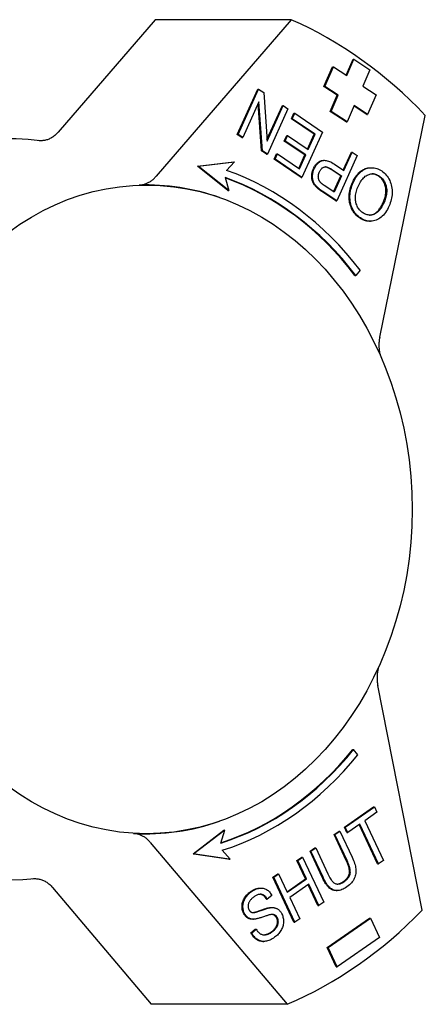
# Model space of a CAD drawing. Header units: millimetres. Extents: x 190 to 487, y 11 to 392.
# Tile 9 of 12: x 309 to 336, y 325 to 392. Entities that reach past the tile are written whole.
import ezdxf

# ---------------------------------------------------------------- set-up
doc = ezdxf.new("R2010")
doc.units = ezdxf.units.MM
doc.layers.add('Detail', color=2, linetype='Continuous')

msp = doc.modelspace()

# ---------------------------------------------------------------- linework, layer by layer
at = {"layer": 'Detail'}
for p, q in [((317.996, 391.794), (311.451, 384.205)), ((327.173, 391.794), (317.996, 391.794)), ((327.173, 391.794), (318.057, 381.225)), ((330.879, 388.054), (331.348, 389.128)), ((330.923, 388.025), (331.405, 389.128)), ((331.348, 389.128), (331.405, 389.128)), ((331.405, 389.128), (332.489, 388.421)), ((329.384, 387.29), (329.963, 388.613)), ((329.441, 387.29), (330.02, 388.613)), ((329.963, 388.613), (330.02, 388.613)), ((330.02, 388.613), (330.923, 388.025)), ((332.489, 388.421), (332.007, 387.319)), ((323.533, 384.051), (324.919, 387.115)), ((323.591, 384.051), (324.976, 387.115)), ((324.919, 387.115), (324.976, 387.115)), ((324.976, 387.115), (325.317, 386.886)), ((325.317, 386.886), (325.549, 383.591)), ((330.287, 386.701), (329.384, 387.29)), ((329.384, 387.29), (329.441, 387.29)), ((330.345, 386.701), (329.441, 387.29)), ((329.805, 385.599), (330.287, 386.701)), ((329.863, 385.599), (330.345, 386.701)), ((330.287, 386.701), (330.345, 386.701)), ((332.007, 387.319), (332.911, 386.73)), ((332.911, 386.73), (332.332, 385.407)), ((324.996, 386.243), (323.908, 383.837)), ((325.171, 382.948), (324.946, 386.133)), ((325.228, 382.948), (324.996, 386.243)), ((325.541, 383.701), (326.579, 385.997)), ((325.549, 383.591), (326.637, 385.997)), ((326.954, 385.783), (325.569, 382.718)), ((326.579, 385.997), (326.637, 385.997)), ((326.637, 385.997), (326.954, 385.783)), ((327.189, 385.114), (327.352, 385.476)), ((327.246, 385.114), (327.41, 385.476)), ((327.352, 385.476), (327.41, 385.476)), ((327.41, 385.476), (329.285, 384.213)), ((330.89, 384.892), (329.805, 385.599)), ((329.805, 385.599), (329.863, 385.599)), ((330.947, 384.892), (329.863, 385.599)), ((331.429, 385.995), (330.947, 384.892)), ((332.275, 385.407), (331.416, 385.966)), ((332.332, 385.407), (331.429, 385.995)), ((332.275, 385.407), (332.332, 385.407)), ((327.189, 385.114), (327.246, 385.114)), ((328.731, 384.075), (327.189, 385.114)), ((328.788, 384.075), (327.246, 385.114)), ((330.89, 384.892), (330.947, 384.892)), ((333.148, 370.363), (336.227, 385.34)), ((323.533, 384.051), (323.591, 384.051)), ((323.851, 383.837), (323.533, 384.051)), ((323.908, 383.837), (323.591, 384.051)), ((329.285, 384.213), (327.899, 381.148)), ((328.273, 383.063), (328.731, 384.075)), ((328.317, 383.033), (328.788, 384.075)), ((328.731, 384.075), (328.788, 384.075)), ((323.851, 383.837), (323.908, 383.837)), ((326.705, 383.608), (326.869, 383.97)), ((326.705, 383.608), (326.763, 383.608)), ((328.096, 382.671), (326.705, 383.608)), ((326.763, 383.608), (326.926, 383.97)), ((328.153, 382.671), (326.763, 383.608)), ((326.869, 383.97), (326.926, 383.97)), ((326.926, 383.97), (328.317, 383.033)), ((325.171, 382.948), (325.228, 382.948)), ((325.512, 382.718), (325.171, 382.948)), ((325.569, 382.718), (325.228, 382.948)), ((325.512, 382.718), (325.569, 382.718)), ((326.024, 382.373), (326.188, 382.735)), ((326.082, 382.373), (326.245, 382.735)), ((326.188, 382.735), (326.245, 382.735)), ((326.245, 382.735), (327.73, 381.735)), ((330.692, 381.64), (331.242, 382.855)), ((330.736, 381.61), (331.299, 382.855)), ((331.242, 382.855), (331.299, 382.855)), ((331.299, 382.855), (331.632, 382.631)), ((320.848, 381.917), (323.294, 382.212)), ((320.906, 381.917), (323.351, 382.212)), ((323.351, 382.212), (322.811, 381.626)), ((323.294, 382.212), (323.351, 382.212)), ((326.024, 382.373), (326.082, 382.373)), ((327.842, 381.148), (326.024, 382.373)), ((327.899, 381.148), (326.082, 382.373)), ((327.686, 381.764), (328.096, 382.671)), ((327.73, 381.735), (328.153, 382.671)), ((328.096, 382.671), (328.153, 382.671)), ((329.369, 382.306), (329.426, 382.306)), ((330.092, 382.045), (330.736, 381.61)), ((331.632, 382.631), (330.247, 379.567)), ((322.9, 380.267), (320.848, 381.917)), ((320.848, 381.917), (320.906, 381.917)), ((322.958, 380.267), (320.906, 381.917)), ((330.515, 381.248), (329.867, 381.685)), ((329.924, 381.685), (330.573, 381.248)), ((332.526, 381.808), (332.583, 381.808)), ((322.713, 381.14), (322.958, 380.267)), ((327.842, 381.148), (327.899, 381.148)), ((330.034, 380.183), (330.515, 381.248)), ((330.573, 381.248), (330.078, 380.153)), ((330.515, 381.248), (330.573, 381.248)), ((322.9, 380.267), (322.958, 380.267)), ((328.873, 380.493), (328.931, 380.493)), ((330.189, 379.567), (329.242, 380.205)), ((330.247, 379.567), (329.3, 380.205)), ((330.078, 380.153), (329.435, 380.586)), ((322.367, 379.781), (322.341, 379.79)), ((330.189, 379.567), (330.247, 379.567)), ((332.465, 378.19), (332.523, 378.19)), ((331.833, 374.884), (331.534, 374.542)), ((331.476, 374.542), (331.534, 374.542)), ((336.01, 331.7), (333.02, 346.876)), ((331.331, 342.547), (331.389, 342.547)), ((331.68, 342.196), (331.389, 342.547)), ((330.766, 337.298), (332.74, 338.673)), ((330.823, 337.298), (332.797, 338.673)), ((332.965, 338.314), (332.141, 337.74)), ((332.74, 338.673), (332.797, 338.673)), ((332.797, 338.673), (332.965, 338.314)), ((322.367, 337.723), (322.341, 337.713)), ((332.141, 337.74), (333.394, 335.059)), ((320.548, 335.516), (322.635, 337.1)), ((322.693, 337.1), (320.606, 335.516)), ((322.429, 336.235), (322.693, 337.1)), ((322.635, 337.1), (322.693, 337.1)), ((330.073, 336.815), (330.403, 337.045)), ((330.13, 336.815), (330.461, 337.045)), ((330.403, 337.045), (330.461, 337.045)), ((330.461, 337.045), (331.282, 335.289)), ((330.766, 337.298), (330.823, 337.298)), ((330.934, 336.939), (330.766, 337.298)), ((330.991, 336.939), (330.823, 337.298)), ((330.934, 336.939), (330.991, 336.939)), ((331.811, 337.51), (330.991, 336.939)), ((333.007, 334.829), (331.768, 337.48)), ((333.064, 334.829), (331.811, 337.51)), ((317.665, 336.282), (326.904, 325.355)), ((330.073, 336.815), (330.13, 336.815)), ((330.893, 335.061), (330.073, 336.815)), ((330.95, 335.061), (330.13, 336.815)), ((323.044, 335.143), (322.517, 335.746)), ((328.445, 335.68), (328.775, 335.911)), ((328.445, 335.68), (328.502, 335.68)), ((329.266, 333.924), (328.445, 335.68)), ((328.502, 335.68), (328.832, 335.911)), ((329.323, 333.924), (328.502, 335.68)), ((328.775, 335.911), (328.832, 335.911)), ((328.832, 335.911), (329.652, 334.157)), ((320.548, 335.516), (320.606, 335.516)), ((322.987, 335.143), (320.548, 335.516)), ((320.606, 335.516), (323.044, 335.143)), ((322.987, 335.143), (323.044, 335.143)), ((327.56, 335.064), (327.891, 335.294)), ((327.56, 335.064), (327.618, 335.064)), ((328.144, 333.815), (327.56, 335.064)), ((327.618, 335.064), (327.948, 335.294)), ((328.202, 333.815), (327.618, 335.064)), ((327.891, 335.294), (327.948, 335.294)), ((327.948, 335.294), (329.369, 332.255)), ((333.394, 335.059), (333.064, 334.829)), ((333.007, 334.829), (333.064, 334.829)), ((325.94, 333.935), (326.27, 334.165)), ((327.361, 330.895), (325.94, 333.935)), ((325.94, 333.935), (325.997, 333.935)), ((325.997, 333.935), (326.327, 334.165)), ((327.418, 330.895), (325.997, 333.935)), ((326.27, 334.165), (326.327, 334.165)), ((326.327, 334.165), (326.911, 332.916)), ((326.897, 332.946), (328.144, 333.815)), ((326.911, 332.916), (328.202, 333.815)), ((328.144, 333.815), (328.202, 333.815)), ((311.058, 333.242), (317.727, 325.355)), ((325.096, 333.201), (325.153, 333.201)), ((328.369, 333.456), (327.079, 332.557)), ((328.982, 332.024), (328.326, 333.426)), ((329.039, 332.024), (328.369, 333.456)), ((330.212, 333.024), (330.269, 333.024)), ((325.501, 332.456), (325.559, 332.456)), ((325.86, 332.706), (325.559, 332.456)), ((327.079, 332.557), (327.748, 331.125)), ((329.369, 332.255), (329.039, 332.024)), ((325.83, 331.884), (325.887, 331.884)), ((328.982, 332.024), (329.039, 332.024)), ((324.574, 331.094), (324.631, 331.094)), ((327.361, 330.895), (327.418, 330.895)), ((327.748, 331.125), (327.418, 330.895)), ((329.611, 329.198), (332.46, 331.173)), ((329.668, 329.198), (332.517, 331.173)), ((332.46, 331.173), (332.517, 331.173)), ((332.517, 331.173), (333.124, 329.869)), ((324.457, 330.168), (324.753, 330.418)), ((324.515, 330.168), (324.811, 330.418)), ((324.753, 330.418), (324.811, 330.418)), ((324.457, 330.168), (324.515, 330.168)), ((325.264, 329.597), (325.321, 329.597)), ((333.124, 329.869), (330.275, 327.893)), ((329.611, 329.198), (329.668, 329.198)), ((330.218, 327.893), (329.611, 329.198)), ((330.275, 327.893), (329.668, 329.198)), ((330.218, 327.893), (330.275, 327.893)), ((326.904, 325.355), (317.727, 325.355))]:
    msp.add_line(p, q, dxfattribs=at)
at = {"layer": 'Detail', "flags": 128}
for points in [[(311.451, 384.205), (311.406, 384.155), (311.359, 384.107), (311.312, 384.06), (311.263, 384.016), (311.213, 383.974), (311.162, 383.934), (311.11, 383.897), (311.056, 383.861), (311.002, 383.828), (310.947, 383.797), (310.89, 383.769), (310.833, 383.743), (310.776, 383.719), (310.717, 383.698), (310.658, 383.68), (310.599, 383.664), (310.539, 383.651), (310.479, 383.64), (310.418, 383.632), (310.357, 383.627), (310.297, 383.624), (310.236, 383.625), (310.175, 383.627), (310.114, 383.633)], [(328.674, 381.746), (328.693, 381.786), (328.713, 381.826), (328.733, 381.863), (328.755, 381.9), (328.778, 381.934), (328.801, 381.968), (328.825, 382), (328.85, 382.03), (328.876, 382.06), (328.903, 382.087), (328.93, 382.113), (328.958, 382.138), (328.988, 382.162), (329.018, 382.183), (329.049, 382.204), (329.08, 382.223), (329.113, 382.24), (329.146, 382.257), (329.181, 382.271), (329.216, 382.284), (329.252, 382.293), (329.29, 382.3), (329.329, 382.304), (329.369, 382.306)], [(328.731, 381.746), (328.761, 381.809), (328.794, 381.869), (328.829, 381.925), (328.865, 381.977), (328.904, 382.026), (328.945, 382.072), (328.988, 382.114), (329.033, 382.152), (329.08, 382.187), (329.129, 382.218), (329.18, 382.245), (329.234, 382.27), (329.289, 382.288), (329.348, 382.3), (329.41, 382.306), (329.474, 382.304), (329.541, 382.295), (329.611, 382.28), (329.684, 382.258), (329.76, 382.229), (329.839, 382.193), (329.92, 382.151), (330.004, 382.101), (330.092, 382.045)], [(328.873, 380.493), (328.833, 380.534), (328.795, 380.576), (328.76, 380.618), (328.728, 380.662), (328.699, 380.706), (328.672, 380.751), (328.649, 380.797), (328.628, 380.844), (328.61, 380.892), (328.595, 380.942), (328.582, 380.993), (328.573, 381.046), (328.566, 381.101), (328.561, 381.157), (328.56, 381.215), (328.561, 381.275), (328.564, 381.335), (328.571, 381.395), (328.581, 381.455), (328.594, 381.514), (328.609, 381.572), (328.628, 381.631), (328.649, 381.688), (328.674, 381.746)], [(328.931, 380.493), (328.89, 380.534), (328.852, 380.576), (328.817, 380.618), (328.785, 380.662), (328.756, 380.706), (328.729, 380.751), (328.706, 380.797), (328.685, 380.844), (328.667, 380.892), (328.652, 380.942), (328.64, 380.993), (328.63, 381.046), (328.623, 381.101), (328.619, 381.157), (328.617, 381.215), (328.618, 381.275), (328.622, 381.335), (328.629, 381.395), (328.638, 381.455), (328.651, 381.514), (328.667, 381.572), (328.685, 381.631), (328.707, 381.688), (328.731, 381.746)], [(329.137, 380.823), (329.12, 380.845), (329.103, 380.868), (329.088, 380.892), (329.074, 380.916), (329.061, 380.942), (329.05, 380.968), (329.04, 380.995), (329.031, 381.023), (329.024, 381.052), (329.018, 381.082), (329.013, 381.113), (329.009, 381.144), (329.007, 381.176), (329.006, 381.208), (329.007, 381.24), (329.009, 381.272), (329.013, 381.303), (329.018, 381.335), (329.025, 381.367), (329.033, 381.399), (329.042, 381.431), (329.053, 381.463), (329.065, 381.495), (329.079, 381.527)], [(329.079, 381.527), (329.099, 381.57), (329.121, 381.61), (329.144, 381.647), (329.168, 381.681), (329.193, 381.712), (329.219, 381.74), (329.247, 381.766), (329.275, 381.788), (329.305, 381.807), (329.335, 381.824), (329.367, 381.837), (329.4, 381.848), (329.434, 381.855), (329.47, 381.859), (329.508, 381.859), (329.548, 381.855), (329.589, 381.847), (329.631, 381.835), (329.676, 381.82), (329.722, 381.8), (329.77, 381.777), (329.82, 381.75), (329.871, 381.72), (329.924, 381.685)], [(329.867, 381.685), (329.847, 381.698), (329.828, 381.711), (329.808, 381.723), (329.789, 381.735), (329.771, 381.746), (329.752, 381.756), (329.734, 381.766), (329.716, 381.776), (329.698, 381.785), (329.68, 381.793), (329.663, 381.801), (329.646, 381.809), (329.629, 381.816), (329.612, 381.822), (329.596, 381.828), (329.58, 381.833), (329.564, 381.838), (329.548, 381.843), (329.532, 381.846), (329.517, 381.85), (329.502, 381.853), (329.487, 381.855), (329.472, 381.857), (329.458, 381.858)], [(331.311, 380.816), (331.347, 380.892), (331.384, 380.965), (331.422, 381.035), (331.463, 381.103), (331.504, 381.168), (331.548, 381.23), (331.593, 381.289), (331.639, 381.345), (331.687, 381.399), (331.736, 381.45), (331.787, 381.498), (331.839, 381.543), (331.893, 381.586), (331.947, 381.624), (332.002, 381.659), (332.058, 381.69), (332.114, 381.718), (332.171, 381.742), (332.228, 381.762), (332.286, 381.778), (332.345, 381.791), (332.405, 381.8), (332.465, 381.806), (332.526, 381.808)], [(331.368, 380.816), (331.422, 380.929), (331.48, 381.036), (331.541, 381.137), (331.606, 381.231), (331.674, 381.319), (331.745, 381.4), (331.82, 381.476), (331.899, 381.545), (331.979, 381.607), (332.062, 381.66), (332.146, 381.706), (332.231, 381.743), (332.318, 381.771), (332.406, 381.792), (332.496, 381.804), (332.588, 381.808), (332.679, 381.804), (332.769, 381.793), (332.858, 381.776), (332.945, 381.752), (333.032, 381.721), (333.116, 381.683), (333.2, 381.638), (333.282, 381.587)], [(331.709, 380.581), (331.754, 380.677), (331.801, 380.766), (331.85, 380.85), (331.901, 380.928), (331.953, 381), (332.007, 381.065), (332.062, 381.125), (332.119, 381.178), (332.178, 381.226), (332.238, 381.267), (332.3, 381.303), (332.364, 381.332), (332.428, 381.356), (332.493, 381.373), (332.557, 381.385), (332.621, 381.392), (332.685, 381.393), (332.748, 381.387), (332.812, 381.377), (332.875, 381.36), (332.938, 381.338), (333.001, 381.31), (333.064, 381.277), (333.126, 381.238)], [(333.069, 381.238), (333.051, 381.249), (333.033, 381.261), (333.015, 381.272), (332.996, 381.282), (332.978, 381.292), (332.96, 381.302), (332.942, 381.311), (332.924, 381.32), (332.906, 381.328), (332.888, 381.335), (332.869, 381.343), (332.851, 381.349), (332.833, 381.355), (332.815, 381.361), (332.796, 381.366), (332.778, 381.371), (332.76, 381.376), (332.742, 381.379), (332.723, 381.383), (332.705, 381.386), (332.687, 381.388), (332.668, 381.39), (332.65, 381.391), (332.632, 381.392)], [(333.282, 381.587), (333.368, 381.524), (333.449, 381.457), (333.524, 381.385), (333.595, 381.308), (333.66, 381.226), (333.719, 381.139), (333.773, 381.047), (333.822, 380.95), (333.865, 380.85), (333.902, 380.747), (333.932, 380.643), (333.956, 380.538), (333.973, 380.43), (333.984, 380.32), (333.989, 380.209), (333.987, 380.095), (333.98, 379.982), (333.967, 379.87), (333.95, 379.759), (333.927, 379.651), (333.899, 379.544), (333.866, 379.439), (333.828, 379.335), (333.785, 379.234)], [(316.907, 380.636), (316.96, 380.639), (317.013, 380.644), (317.066, 380.651), (317.118, 380.659), (317.17, 380.67), (317.223, 380.683), (317.274, 380.698), (317.326, 380.714), (317.376, 380.733), (317.427, 380.754), (317.477, 380.776), (317.526, 380.8), (317.575, 380.826), (317.623, 380.854), (317.67, 380.884), (317.717, 380.915), (317.763, 380.948), (317.807, 380.983), (317.852, 381.019), (317.895, 381.057), (317.937, 381.097), (317.978, 381.138), (318.018, 381.18), (318.057, 381.225)], [(329.435, 380.586), (329.416, 380.599), (329.398, 380.611), (329.381, 380.623), (329.364, 380.635), (329.347, 380.647), (329.331, 380.658), (329.316, 380.669), (329.301, 380.68), (329.287, 380.691), (329.273, 380.701), (329.26, 380.711), (329.248, 380.721), (329.235, 380.731), (329.224, 380.741), (329.213, 380.75), (329.202, 380.759), (329.192, 380.768), (329.183, 380.776), (329.174, 380.785), (329.166, 380.793), (329.158, 380.801), (329.15, 380.808), (329.144, 380.816), (329.137, 380.823)], [(331.791, 378.417), (331.707, 378.479), (331.627, 378.544), (331.553, 378.615), (331.483, 378.691), (331.419, 378.772), (331.36, 378.857), (331.305, 378.948), (331.256, 379.043), (331.212, 379.142), (331.175, 379.243), (331.144, 379.347), (331.119, 379.452), (331.101, 379.56), (331.09, 379.669), (331.084, 379.781), (331.086, 379.895), (331.093, 380.011), (331.106, 380.126), (331.125, 380.241), (331.151, 380.356), (331.182, 380.471), (331.219, 380.586), (331.262, 380.701), (331.311, 380.816)], [(331.849, 378.417), (331.764, 378.479), (331.685, 378.544), (331.61, 378.615), (331.541, 378.691), (331.476, 378.772), (331.417, 378.857), (331.362, 378.948), (331.313, 379.043), (331.269, 379.142), (331.232, 379.243), (331.201, 379.347), (331.177, 379.452), (331.159, 379.56), (331.147, 379.669), (331.142, 379.781), (331.143, 379.895), (331.15, 380.011), (331.163, 380.126), (331.183, 380.241), (331.208, 380.356), (331.239, 380.471), (331.276, 380.586), (331.319, 380.701), (331.368, 380.816)], [(333.387, 379.469), (333.427, 379.561), (333.461, 379.651), (333.491, 379.741), (333.515, 379.83), (333.535, 379.918), (333.55, 380.005), (333.56, 380.091), (333.566, 380.176), (333.566, 380.26), (333.561, 380.343), (333.552, 380.425), (333.538, 380.506), (333.519, 380.585), (333.497, 380.66), (333.471, 380.733), (333.441, 380.802), (333.408, 380.868), (333.371, 380.93), (333.33, 380.99), (333.285, 381.046), (333.237, 381.099), (333.184, 381.148), (333.128, 381.194), (333.069, 381.238)], [(333.126, 381.238), (333.186, 381.194), (333.242, 381.148), (333.294, 381.099), (333.342, 381.046), (333.387, 380.99), (333.428, 380.93), (333.465, 380.868), (333.499, 380.802), (333.528, 380.733), (333.554, 380.66), (333.577, 380.585), (333.595, 380.506), (333.609, 380.425), (333.619, 380.343), (333.623, 380.26), (333.623, 380.176), (333.618, 380.091), (333.608, 380.005), (333.593, 379.918), (333.573, 379.83), (333.548, 379.741), (333.518, 379.651), (333.484, 379.561), (333.445, 379.469)], [(329.242, 380.205), (329.222, 380.219), (329.202, 380.233), (329.182, 380.246), (329.163, 380.26), (329.144, 380.273), (329.125, 380.286), (329.107, 380.299), (329.09, 380.312), (329.073, 380.324), (329.057, 380.337), (329.04, 380.349), (329.025, 380.361), (329.01, 380.373), (328.995, 380.385), (328.981, 380.396), (328.967, 380.408), (328.954, 380.419), (328.941, 380.43), (328.929, 380.441), (328.917, 380.452), (328.905, 380.462), (328.894, 380.473), (328.884, 380.483), (328.873, 380.493)], [(329.3, 380.205), (329.279, 380.219), (329.259, 380.233), (329.239, 380.246), (329.22, 380.26), (329.201, 380.273), (329.183, 380.286), (329.165, 380.299), (329.147, 380.312), (329.13, 380.324), (329.114, 380.337), (329.098, 380.349), (329.082, 380.361), (329.067, 380.373), (329.052, 380.385), (329.038, 380.396), (329.024, 380.408), (329.011, 380.419), (328.998, 380.43), (328.986, 380.441), (328.974, 380.452), (328.962, 380.462), (328.951, 380.473), (328.941, 380.483), (328.931, 380.493)], [(332.004, 378.767), (331.944, 378.81), (331.887, 378.858), (331.834, 378.909), (331.785, 378.964), (331.739, 379.023), (331.697, 379.086), (331.659, 379.152), (331.625, 379.222), (331.594, 379.295), (331.569, 379.37), (331.548, 379.446), (331.532, 379.525), (331.521, 379.605), (331.515, 379.688), (331.513, 379.772), (331.517, 379.858), (331.525, 379.946), (331.537, 380.034), (331.554, 380.123), (331.576, 380.213), (331.602, 380.304), (331.633, 380.395), (331.669, 380.488), (331.709, 380.581)], [(333.445, 379.469), (333.392, 379.358), (333.339, 379.254), (333.284, 379.159), (333.228, 379.071), (333.171, 378.991), (333.113, 378.919), (333.054, 378.855), (332.995, 378.799), (332.934, 378.751), (332.871, 378.711), (332.808, 378.678), (332.744, 378.654), (332.68, 378.635), (332.616, 378.622), (332.552, 378.614), (332.49, 378.611), (332.427, 378.613), (332.365, 378.62), (332.304, 378.632), (332.243, 378.649), (332.182, 378.671), (332.123, 378.698), (332.063, 378.73), (332.004, 378.767)], [(332.453, 378.611), (332.495, 378.614), (332.536, 378.619), (332.577, 378.626), (332.619, 378.635), (332.661, 378.646), (332.703, 378.659), (332.745, 378.676), (332.786, 378.695), (332.827, 378.719), (332.868, 378.745), (332.908, 378.775), (332.947, 378.808), (332.987, 378.845), (333.025, 378.885), (333.063, 378.928), (333.101, 378.975), (333.139, 379.025), (333.175, 379.078), (333.212, 379.135), (333.248, 379.195), (333.283, 379.258), (333.319, 379.325), (333.353, 379.395), (333.387, 379.469)], [(333.785, 379.234), (333.726, 379.11), (333.665, 378.994), (333.601, 378.887), (333.534, 378.786), (333.465, 378.694), (333.394, 378.61), (333.319, 378.533), (333.242, 378.464), (333.163, 378.402), (333.081, 378.349), (332.996, 378.303), (332.909, 378.265), (332.821, 378.235), (332.732, 378.212), (332.644, 378.198), (332.556, 378.191), (332.467, 378.192), (332.379, 378.201), (332.291, 378.217), (332.202, 378.242), (332.114, 378.274), (332.025, 378.314), (331.937, 378.362), (331.849, 378.417)], [(332.465, 378.19), (332.437, 378.191), (332.409, 378.192), (332.381, 378.194), (332.353, 378.197), (332.325, 378.2), (332.297, 378.205), (332.269, 378.21), (332.241, 378.216), (332.213, 378.222), (332.184, 378.23), (332.156, 378.238), (332.128, 378.247), (332.1, 378.257), (332.072, 378.268), (332.044, 378.279), (332.016, 378.291), (331.988, 378.304), (331.96, 378.318), (331.932, 378.333), (331.904, 378.348), (331.876, 378.364), (331.848, 378.381), (331.819, 378.399), (331.791, 378.417)], [(333.148, 370.363), (333.138, 370.312), (333.129, 370.26), (333.121, 370.208), (333.114, 370.156), (333.108, 370.104), (333.103, 370.052), (333.099, 370), (333.096, 369.947), (333.095, 369.895), (333.094, 369.842), (333.095, 369.789), (333.096, 369.737), (333.099, 369.684), (333.102, 369.632), (333.107, 369.579), (333.112, 369.527), (333.119, 369.475), (333.127, 369.423), (333.136, 369.372), (333.146, 369.32), (333.157, 369.27), (333.169, 369.219), (333.182, 369.169), (333.196, 369.119)], [(333.08, 348.127), (333.066, 348.077), (333.052, 348.027), (333.039, 347.976), (333.028, 347.925), (333.017, 347.874), (333.008, 347.822), (333, 347.77), (332.992, 347.718), (332.986, 347.666), (332.981, 347.613), (332.977, 347.56), (332.973, 347.507), (332.971, 347.454), (332.971, 347.401), (332.971, 347.348), (332.972, 347.295), (332.974, 347.243), (332.978, 347.19), (332.982, 347.137), (332.987, 347.085), (332.994, 347.032), (333.001, 346.98), (333.01, 346.928), (333.02, 346.876)], [(317.665, 336.282), (317.627, 336.326), (317.588, 336.368), (317.547, 336.409), (317.506, 336.449), (317.464, 336.487), (317.421, 336.524), (317.377, 336.559), (317.332, 336.592), (317.286, 336.624), (317.24, 336.654), (317.193, 336.682), (317.145, 336.709), (317.097, 336.734), (317.048, 336.757), (316.998, 336.778), (316.948, 336.797), (316.898, 336.815), (316.847, 336.831), (316.796, 336.844), (316.744, 336.856), (316.693, 336.866), (316.64, 336.874), (316.588, 336.88), (316.536, 336.884)], [(330.676, 333.62), (330.735, 333.662), (330.789, 333.706), (330.839, 333.75), (330.884, 333.795), (330.926, 333.84), (330.963, 333.887), (330.996, 333.934), (331.025, 333.982), (331.05, 334.031), (331.071, 334.08), (331.087, 334.131), (331.099, 334.182), (331.107, 334.235), (331.11, 334.292), (331.109, 334.353), (331.103, 334.417), (331.093, 334.485), (331.078, 334.556), (331.058, 334.631), (331.034, 334.71), (331.006, 334.793), (330.973, 334.878), (330.935, 334.968), (330.893, 335.061)], [(330.734, 333.62), (330.792, 333.662), (330.846, 333.706), (330.896, 333.75), (330.942, 333.795), (330.983, 333.84), (331.021, 333.887), (331.054, 333.934), (331.083, 333.982), (331.107, 334.031), (331.128, 334.08), (331.144, 334.131), (331.157, 334.182), (331.164, 334.235), (331.168, 334.292), (331.166, 334.353), (331.16, 334.417), (331.15, 334.485), (331.135, 334.556), (331.116, 334.631), (331.092, 334.71), (331.063, 334.793), (331.03, 334.878), (330.993, 334.968), (330.95, 335.061)], [(331.282, 335.289), (331.333, 335.176), (331.378, 335.068), (331.418, 334.963), (331.453, 334.863), (331.482, 334.767), (331.506, 334.675), (331.524, 334.587), (331.537, 334.503), (331.545, 334.421), (331.547, 334.339), (331.542, 334.257), (331.533, 334.176), (331.517, 334.095), (331.496, 334.013), (331.469, 333.932), (331.436, 333.851), (331.397, 333.771), (331.351, 333.694), (331.298, 333.619), (331.238, 333.545), (331.172, 333.475), (331.099, 333.406), (331.019, 333.34), (330.932, 333.276)], [(309.74, 333.832), (309.8, 333.836), (309.86, 333.838), (309.92, 333.837), (309.98, 333.833), (310.04, 333.826), (310.1, 333.817), (310.159, 333.806), (310.218, 333.792), (310.277, 333.775), (310.335, 333.756), (310.393, 333.734), (310.45, 333.71), (310.506, 333.683), (310.562, 333.654), (310.616, 333.622), (310.67, 333.589), (310.722, 333.553), (310.774, 333.515), (310.825, 333.474), (310.874, 333.432), (310.922, 333.387), (310.969, 333.341), (311.014, 333.292), (311.058, 333.242)], [(330.212, 333.024), (330.165, 333.026), (330.119, 333.03), (330.074, 333.038), (330.03, 333.048), (329.987, 333.061), (329.944, 333.077), (329.903, 333.097), (329.862, 333.119), (329.822, 333.144), (329.783, 333.172), (329.745, 333.203), (329.708, 333.237), (329.671, 333.275), (329.634, 333.316), (329.598, 333.361), (329.561, 333.409), (329.524, 333.461), (329.487, 333.516), (329.45, 333.575), (329.413, 333.638), (329.376, 333.704), (329.34, 333.774), (329.303, 333.847), (329.266, 333.924)], [(330.932, 333.276), (330.846, 333.219), (330.761, 333.169), (330.678, 333.127), (330.597, 333.092), (330.518, 333.064), (330.441, 333.043), (330.365, 333.03), (330.291, 333.024), (330.219, 333.026), (330.149, 333.034), (330.082, 333.049), (330.016, 333.072), (329.952, 333.101), (329.891, 333.137), (329.831, 333.179), (329.774, 333.229), (329.718, 333.287), (329.661, 333.353), (329.605, 333.427), (329.549, 333.51), (329.492, 333.601), (329.436, 333.7), (329.38, 333.808), (329.323, 333.924)], [(329.652, 334.157), (329.698, 334.062), (329.742, 333.975), (329.785, 333.896), (329.827, 333.825), (329.868, 333.761), (329.908, 333.705), (329.947, 333.657), (329.984, 333.617), (330.022, 333.583), (330.061, 333.553), (330.101, 333.528), (330.143, 333.507), (330.187, 333.492), (330.232, 333.48), (330.278, 333.473), (330.326, 333.471), (330.375, 333.474), (330.425, 333.481), (330.475, 333.492), (330.526, 333.509), (330.577, 333.53), (330.628, 333.555), (330.681, 333.585), (330.734, 333.62)], [(330.296, 333.472), (330.312, 333.473), (330.327, 333.475), (330.342, 333.477), (330.357, 333.479), (330.373, 333.482), (330.388, 333.485), (330.404, 333.489), (330.42, 333.493), (330.435, 333.498), (330.451, 333.503), (330.467, 333.508), (330.482, 333.514), (330.498, 333.521), (330.514, 333.527), (330.53, 333.535), (330.546, 333.542), (330.562, 333.55), (330.578, 333.559), (330.595, 333.568), (330.611, 333.578), (330.627, 333.588), (330.643, 333.598), (330.66, 333.609), (330.676, 333.62)], [(323.953, 331.51), (323.928, 331.568), (323.907, 331.628), (323.889, 331.689), (323.876, 331.752), (323.866, 331.816), (323.86, 331.881), (323.858, 331.947), (323.859, 332.015), (323.865, 332.083), (323.875, 332.151), (323.89, 332.217), (323.909, 332.283), (323.933, 332.348), (323.961, 332.411), (323.993, 332.475), (324.03, 332.537), (324.071, 332.598), (324.115, 332.656), (324.162, 332.713), (324.211, 332.767), (324.264, 332.819), (324.32, 332.868), (324.378, 332.916), (324.44, 332.961)], [(324.011, 331.51), (323.986, 331.568), (323.964, 331.628), (323.947, 331.689), (323.933, 331.752), (323.923, 331.816), (323.917, 331.881), (323.915, 331.947), (323.917, 332.015), (323.922, 332.083), (323.933, 332.151), (323.947, 332.217), (323.966, 332.283), (323.99, 332.348), (324.018, 332.411), (324.051, 332.475), (324.088, 332.537), (324.129, 332.598), (324.172, 332.656), (324.219, 332.713), (324.269, 332.767), (324.321, 332.819), (324.377, 332.868), (324.436, 332.916), (324.497, 332.961)], [(324.44, 332.961), (324.468, 332.98), (324.497, 332.998), (324.525, 333.016), (324.553, 333.033), (324.581, 333.049), (324.609, 333.064), (324.636, 333.079), (324.664, 333.093), (324.692, 333.105), (324.719, 333.118), (324.747, 333.129), (324.774, 333.139), (324.802, 333.149), (324.829, 333.158), (324.856, 333.166), (324.883, 333.173), (324.91, 333.179), (324.937, 333.185), (324.964, 333.19), (324.991, 333.194), (325.018, 333.197), (325.044, 333.199), (325.07, 333.201), (325.096, 333.201)], [(324.497, 332.961), (324.566, 333.006), (324.635, 333.047), (324.703, 333.084), (324.771, 333.115), (324.838, 333.142), (324.905, 333.163), (324.971, 333.18), (325.037, 333.192), (325.102, 333.199), (325.165, 333.201), (325.227, 333.197), (325.287, 333.188), (325.346, 333.174), (325.403, 333.154), (325.459, 333.129), (325.513, 333.099), (325.566, 333.064), (325.615, 333.025), (325.662, 332.982), (325.707, 332.935), (325.749, 332.883), (325.788, 332.828), (325.825, 332.769), (325.86, 332.706)], [(324.676, 332.615), (324.628, 332.58), (324.583, 332.545), (324.541, 332.51), (324.502, 332.474), (324.466, 332.438), (324.433, 332.401), (324.403, 332.364), (324.377, 332.327), (324.353, 332.29), (324.333, 332.252), (324.316, 332.214), (324.302, 332.176), (324.29, 332.138), (324.281, 332.101), (324.275, 332.064), (324.27, 332.027), (324.268, 331.992), (324.268, 331.957), (324.27, 331.922), (324.274, 331.888), (324.281, 331.855), (324.29, 331.822), (324.301, 331.79), (324.315, 331.758)], [(325.559, 332.456), (325.532, 332.5), (325.504, 332.541), (325.475, 332.578), (325.446, 332.612), (325.415, 332.643), (325.384, 332.671), (325.353, 332.696), (325.32, 332.718), (325.287, 332.736), (325.252, 332.751), (325.217, 332.764), (325.182, 332.772), (325.145, 332.778), (325.107, 332.78), (325.069, 332.779), (325.029, 332.775), (324.989, 332.767), (324.947, 332.755), (324.904, 332.74), (324.861, 332.722), (324.816, 332.701), (324.771, 332.676), (324.724, 332.647), (324.676, 332.615)], [(325.501, 332.456), (325.486, 332.481), (325.471, 332.505), (325.455, 332.528), (325.44, 332.55), (325.424, 332.57), (325.407, 332.59), (325.391, 332.609), (325.374, 332.627), (325.357, 332.644), (325.34, 332.66), (325.322, 332.675), (325.305, 332.689), (325.287, 332.702), (325.269, 332.714), (325.25, 332.725), (325.231, 332.735), (325.212, 332.744), (325.193, 332.752), (325.174, 332.759), (325.154, 332.765), (325.134, 332.77), (325.114, 332.774), (325.093, 332.777), (325.073, 332.779)], [(324.315, 331.758), (324.321, 331.745), (324.328, 331.732), (324.335, 331.719), (324.342, 331.707), (324.35, 331.695), (324.358, 331.684), (324.366, 331.673), (324.374, 331.663), (324.382, 331.653), (324.391, 331.643), (324.4, 331.634), (324.409, 331.625), (324.419, 331.617), (324.428, 331.609), (324.438, 331.602), (324.448, 331.595), (324.459, 331.588), (324.469, 331.582), (324.48, 331.576), (324.491, 331.571), (324.503, 331.566), (324.514, 331.562), (324.526, 331.558), (324.538, 331.555)], [(324.538, 331.555), (324.565, 331.55), (324.595, 331.548), (324.63, 331.549), (324.67, 331.553), (324.713, 331.56), (324.761, 331.57), (324.814, 331.582), (324.87, 331.597), (324.931, 331.616), (324.996, 331.637), (325.065, 331.661), (325.139, 331.688), (325.213, 331.715), (325.283, 331.74), (325.35, 331.763), (325.413, 331.784), (325.472, 331.803), (325.528, 331.82), (325.58, 331.835), (325.628, 331.848), (325.672, 331.859), (325.713, 331.867), (325.75, 331.874), (325.783, 331.879)], [(324.573, 331.549), (324.607, 331.552), (324.645, 331.558), (324.685, 331.566), (324.729, 331.575), (324.777, 331.587), (324.827, 331.602), (324.881, 331.618), (324.938, 331.637), (324.999, 331.658), (325.063, 331.681), (325.128, 331.705), (325.191, 331.728), (325.251, 331.749), (325.309, 331.769), (325.363, 331.787), (325.415, 331.803), (325.464, 331.818), (325.51, 331.832), (325.553, 331.843), (325.593, 331.854), (325.631, 331.862), (325.665, 331.869), (325.697, 331.875), (325.726, 331.879)], [(325.726, 331.879), (325.73, 331.879), (325.735, 331.879), (325.739, 331.88), (325.744, 331.88), (325.748, 331.881), (325.752, 331.881), (325.757, 331.881), (325.761, 331.882), (325.766, 331.882), (325.77, 331.882), (325.774, 331.882), (325.779, 331.883), (325.783, 331.883), (325.787, 331.883), (325.791, 331.883), (325.796, 331.883), (325.8, 331.883), (325.804, 331.884), (325.808, 331.884), (325.813, 331.884), (325.817, 331.884), (325.821, 331.884), (325.825, 331.884), (325.83, 331.884)], [(325.783, 331.879), (325.828, 331.882), (325.872, 331.884), (325.915, 331.884), (325.957, 331.881), (325.997, 331.877), (326.036, 331.871), (326.075, 331.862), (326.112, 331.852), (326.148, 331.84), (326.182, 331.825), (326.216, 331.809), (326.248, 331.791), (326.28, 331.771), (326.31, 331.749), (326.339, 331.725), (326.367, 331.7), (326.394, 331.672), (326.42, 331.643), (326.445, 331.613), (326.469, 331.58), (326.492, 331.546), (326.513, 331.51), (326.534, 331.472), (326.553, 331.432)], [(324.574, 331.094), (324.538, 331.095), (324.504, 331.097), (324.47, 331.101), (324.437, 331.106), (324.405, 331.113), (324.373, 331.121), (324.343, 331.131), (324.313, 331.143), (324.284, 331.155), (324.256, 331.17), (324.229, 331.186), (324.202, 331.203), (324.177, 331.221), (324.152, 331.241), (324.128, 331.262), (324.105, 331.285), (324.083, 331.308), (324.062, 331.333), (324.042, 331.36), (324.023, 331.387), (324.004, 331.416), (323.986, 331.446), (323.969, 331.477), (323.953, 331.51)], [(324.673, 331.095), (324.634, 331.094), (324.597, 331.095), (324.561, 331.097), (324.525, 331.101), (324.491, 331.107), (324.457, 331.114), (324.425, 331.123), (324.393, 331.134), (324.362, 331.146), (324.332, 331.16), (324.303, 331.176), (324.275, 331.193), (324.247, 331.212), (324.221, 331.232), (324.196, 331.253), (324.171, 331.276), (324.148, 331.3), (324.126, 331.326), (324.104, 331.353), (324.083, 331.382), (324.064, 331.412), (324.045, 331.443), (324.028, 331.476), (324.011, 331.51)], [(325.76, 331.401), (325.737, 331.397), (325.711, 331.391), (325.681, 331.383), (325.648, 331.374), (325.61, 331.363), (325.569, 331.351), (325.525, 331.336), (325.476, 331.32), (325.424, 331.303), (325.368, 331.284), (325.308, 331.263), (325.245, 331.241), (325.181, 331.218), (325.12, 331.198), (325.062, 331.179), (325.007, 331.163), (324.955, 331.148), (324.906, 331.135), (324.86, 331.124), (324.817, 331.114), (324.776, 331.107), (324.739, 331.101), (324.704, 331.097), (324.673, 331.095)], [(326.253, 331.176), (326.241, 331.2), (326.229, 331.222), (326.216, 331.243), (326.202, 331.263), (326.188, 331.282), (326.173, 331.299), (326.157, 331.315), (326.141, 331.331), (326.124, 331.345), (326.106, 331.357), (326.087, 331.369), (326.068, 331.38), (326.048, 331.389), (326.027, 331.397), (326.005, 331.403), (325.982, 331.409), (325.958, 331.412), (325.932, 331.415), (325.906, 331.416), (325.879, 331.416), (325.851, 331.414), (325.821, 331.411), (325.791, 331.407), (325.76, 331.401)], [(325.818, 330.229), (325.864, 330.262), (325.907, 330.297), (325.948, 330.332), (325.987, 330.369), (326.024, 330.407), (326.058, 330.447), (326.09, 330.487), (326.119, 330.529), (326.146, 330.571), (326.17, 330.614), (326.19, 330.656), (326.208, 330.698), (326.222, 330.74), (326.233, 330.783), (326.242, 330.825), (326.247, 330.867), (326.249, 330.908), (326.249, 330.949), (326.246, 330.989), (326.241, 331.028), (326.233, 331.067), (326.223, 331.104), (326.21, 331.141), (326.195, 331.176)], [(326.195, 331.176), (326.186, 331.194), (326.177, 331.212), (326.168, 331.228), (326.158, 331.244), (326.148, 331.259), (326.137, 331.274), (326.126, 331.287), (326.114, 331.301), (326.102, 331.313), (326.09, 331.325), (326.077, 331.336), (326.064, 331.346), (326.05, 331.356), (326.036, 331.365), (326.022, 331.374), (326.007, 331.381), (325.992, 331.388), (325.976, 331.395), (325.959, 331.4), (325.942, 331.405), (325.925, 331.409), (325.906, 331.412), (325.888, 331.414), (325.868, 331.415)], [(325.875, 330.229), (325.921, 330.262), (325.965, 330.297), (326.006, 330.332), (326.045, 330.369), (326.081, 330.407), (326.115, 330.447), (326.147, 330.487), (326.177, 330.529), (326.203, 330.571), (326.227, 330.614), (326.248, 330.656), (326.265, 330.698), (326.279, 330.74), (326.291, 330.783), (326.299, 330.825), (326.304, 330.867), (326.307, 330.908), (326.306, 330.949), (326.304, 330.989), (326.298, 331.028), (326.291, 331.067), (326.281, 331.104), (326.268, 331.141), (326.253, 331.176)], [(326.553, 331.432), (326.58, 331.37), (326.602, 331.307), (326.621, 331.242), (326.635, 331.176), (326.646, 331.108), (326.652, 331.039), (326.655, 330.968), (326.653, 330.895), (326.648, 330.822), (326.637, 330.75), (326.623, 330.678), (326.604, 330.608), (326.58, 330.538), (326.552, 330.469), (326.519, 330.401), (326.482, 330.333), (326.441, 330.268), (326.396, 330.204), (326.348, 330.144), (326.297, 330.086), (326.243, 330.031), (326.185, 329.978), (326.123, 329.928), (326.058, 329.88)], [(324.811, 330.418), (324.844, 330.366), (324.877, 330.319), (324.911, 330.275), (324.946, 330.235), (324.981, 330.199), (325.016, 330.167), (325.053, 330.139), (325.09, 330.114), (325.128, 330.094), (325.168, 330.077), (325.21, 330.064), (325.254, 330.054), (325.301, 330.048), (325.349, 330.046), (325.399, 330.047), (325.451, 330.053), (325.504, 330.061), (325.557, 330.074), (325.61, 330.09), (325.663, 330.111), (325.716, 330.134), (325.769, 330.162), (325.822, 330.194), (325.875, 330.229)], [(325.325, 330.047), (325.345, 330.048), (325.365, 330.049), (325.385, 330.052), (325.406, 330.054), (325.426, 330.058), (325.447, 330.062), (325.468, 330.066), (325.488, 330.071), (325.509, 330.077), (325.529, 330.083), (325.55, 330.09), (325.571, 330.097), (325.591, 330.105), (325.612, 330.113), (325.632, 330.122), (325.653, 330.132), (325.674, 330.142), (325.694, 330.153), (325.715, 330.164), (325.736, 330.176), (325.756, 330.188), (325.777, 330.201), (325.797, 330.215), (325.818, 330.229)], [(325.264, 329.597), (325.223, 329.599), (325.182, 329.602), (325.142, 329.607), (325.102, 329.614), (325.063, 329.624), (325.025, 329.636), (324.986, 329.649), (324.948, 329.665), (324.911, 329.683), (324.874, 329.703), (324.838, 329.725), (324.802, 329.749), (324.768, 329.775), (324.735, 329.802), (324.702, 329.831), (324.671, 329.862), (324.641, 329.894), (324.611, 329.929), (324.583, 329.964), (324.556, 330.002), (324.53, 330.041), (324.505, 330.082), (324.48, 330.124), (324.457, 330.168)], [(326.058, 329.88), (325.974, 329.824), (325.892, 329.774), (325.812, 329.731), (325.733, 329.693), (325.656, 329.662), (325.58, 329.637), (325.507, 329.618), (325.435, 329.605), (325.364, 329.599), (325.295, 329.598), (325.227, 329.603), (325.161, 329.614), (325.096, 329.631), (325.032, 329.654), (324.969, 329.683), (324.908, 329.717), (324.849, 329.757), (324.792, 329.802), (324.739, 329.851), (324.688, 329.905), (324.641, 329.964), (324.596, 330.027), (324.554, 330.095), (324.515, 330.168)]]:
    msp.add_lwpolyline(points, dxfattribs=at)
at = {"layer": 'Detail'}
for centre, major_axis, start_param, end_param in [((317.381, 358.633), (0, 35.25), 5.572072, 5.937217), ((308.175, 358.752), (0, 25), 6.182228, 7.430561), ((317.325, 358.319), (0, 24.25), 5.464397, 6.003401), ((317.325, 358.319), (0, 23.75), 5.464397, 6.002608), ((317.268, 358.319), (0, 23.75), 5.464397, 5.999199), ((317.382, 358.752), (0, 21.892), 6.003002, 6.309686), ((308.175, 358.752), (0, -25), 5.137199, 6.366093), ((317.535, 359.221), (0, -23.75), 0.254287, 0.792498), ((317.477, 359.221), (0, -23.75), 0.257664, 0.792498), ((317.535, 359.221), (0, -24.25), 0.253494, 0.792498), ((317.382, 358.752), (0, -21.892), 6.235997, 6.563369), ((317.381, 358.633), (0, -35.25), 0.336084, 0.70123)]:
    msp.add_ellipse(centre, major_axis=major_axis, ratio=0.819152, start_param=start_param, end_param=end_param, dxfattribs=at)
msp.add_ellipse((317.41, 358.752), major_axis=(0, -21.883), ratio=0.819152, dxfattribs=at)

doc.saveas('drawing.dxf')
